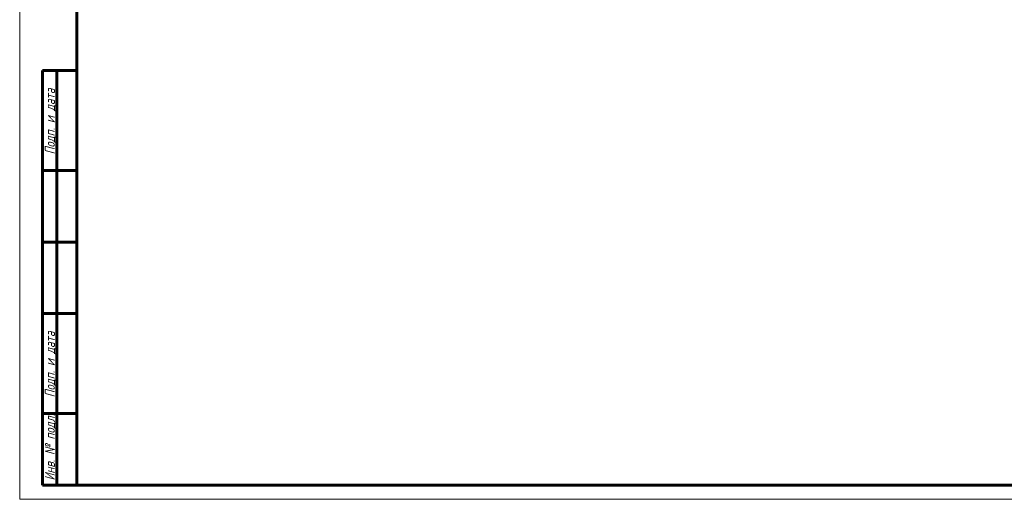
# Model space of a CAD drawing. Header units: millimetres. Extents: x 0 to 594, y 0 to 420.
# Tile 1 of 19: x 0 to 345, y 0 to 168. Entities that reach past the tile are written whole.
import ezdxf

# ---------------------------------------------------------------- set-up
doc = ezdxf.new("R2010")
doc.units = ezdxf.units.MM
doc.linetypes.add('K5LT_BASIC', pattern=[0])
doc.linetypes.add('K5LT_THIN', pattern=[0])
doc.styles.add('KTEXTSTYLE', font='GOST_AU.SHX', dxfattribs={"width": 0.96, "height": 5})

# ---------------------------------------------------------------- blocks, each defined once
blk = doc.blocks.new('U49')
at = {"color": 7, "linetype": 'K5LT_THIN', "lineweight": 18}
for p, q in [((0, 0), (0, 420)), ((594, 0), (0, 0))]:
    blk.add_line(p, q, dxfattribs=at)
at = {"color": 150, "linetype": 'K5LT_BASIC', "lineweight": 60, "true_color": 0x0080ff}
for p, q in [((20, 5), (20, 415)), ((8, 5), (8, 150)), ((20, 150), (8, 150)), ((13, 5), (13, 150)), ((20, 115), (8, 115)), ((20, 90), (8, 90)), ((20, 65), (8, 65)), ((20, 30), (8, 30)), ((20, 5), (8, 5)), ((589, 5), (20, 5))]:
    blk.add_line(p, q, dxfattribs=at)
at = {"color": 7, "char_height": 3.5, "attachment_point": 1, "rotation": 90, "style": 'KTEXTSTYLE'}
for s, insert in [('\\H5.0;\\W1.000;\\Q15;\\Q15;\\W0.965;\\H3.50;Подп. и дата', (8.82, 120.66)), ('\\H5.0;\\W1.000;\\Q15;\\Q15;\\W0.965;\\H3.50;Подп. и дата', (8.82, 35.66)), ('\\H5.0;\\W1.000;\\Q15;\\Q15;\\W0.965;\\H3.50;Инв. № подл.', (8.82, 6.57))]:
    blk.add_mtext(s, dxfattribs=dict(at, insert=insert))

msp = doc.modelspace()

# ---------------------------------------------------------------- block references
msp.add_blockref('U49', (0, 0))

doc.saveas('drawing.dxf')
